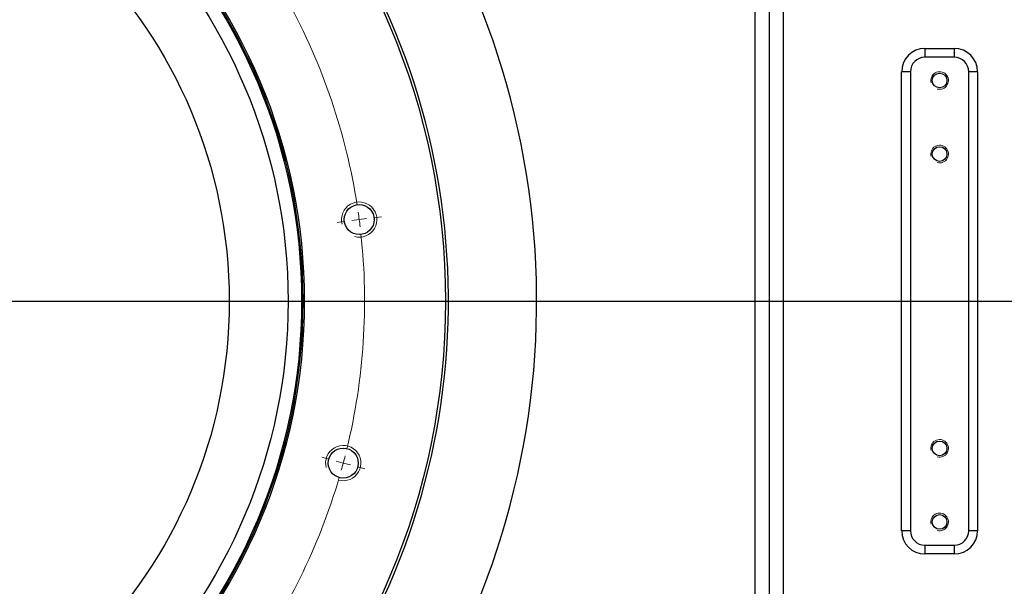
# Model space of a CAD drawing. Header units: millimetres. Extents: x -1 to 10933, y 0 to 7722.
# Tile 117 of 122: x 8247 to 9117, y 5517 to 6018. Entities that reach past the tile are written whole.
import ezdxf

# ---------------------------------------------------------------- set-up
doc = ezdxf.new("R2010")
doc.units = ezdxf.units.MM
doc.header["$LTSCALE"] = 13
doc.header["$PDSIZE"] = -1
doc.dimstyles.new('副本 efort-st-2', dxfattribs={"dimtxt": 100, "dimasz": 50, "dimexe": 1.25, "dimexo": 0.625, "dimtad": 1, "dimdec": 0, "dimlfac": 0.38492, "dimdsep": 46, "dimtxsty": 'Standard', "dimcen": 2.5, "dimclrd": 3, "dimclre": 3, "dimadec": 0, "dimazin": 0, "dimtfac": 1, "dimtmove": 0, "dimatfit": 3, "dimfxl": 1, "dimarcsym": 0})

# ---------------------------------------------------------------- blocks, each defined once
blk = doc.blocks.new('SW_CENTERMARKSYMBOL_10')
at = {"color": 0, "linetype": 'Continuous', "lineweight": 18}
for p, q in [((1026.25, 348.37), (1019.81, 347.52)), ((1026.25, 348.37), (1032.7, 349.21)), ((1039.14, 350.06), (1045.84, 350.94)), ((1013.36, 346.67), (1006.66, 345.79)), ((491.48, 276.25), (1037.48, 276.25)), ((999.6, 136.62), (993.07, 138.37)), ((1012.15, 133.25), (1005.87, 134.93)), ((1012.15, 133.25), (1018.43, 131.57)), ((1024.71, 129.89), (1031.24, 128.14))]:
    blk.add_line(p, q, dxfattribs=at)
for start, end in [(8.84814, 28.65186), (7.5, 8.17407), (6.82593, 7.5), (346.34814, 6.15186), (345, 345.67407), (344.32593, 345), (323.84814, 343.65186)]:
    blk.add_arc((478.48, 276.25), 552.5, start, end, dxfattribs=at)
blk = doc.blocks.new('*D164')
at = {"color": 3, "lineweight": -2}
for p, q in [((7998.94, 5769.92), (7998.94, 7330.74)), ((8048.94, 7329.49), (9157.94, 7329.49)), ((9207.94, 6448.23), (9207.94, 7330.74))]:
    blk.add_line(p, q, dxfattribs=at)
at = {"color": 3}
for points in [[(8048.94, 7337.83), (8048.94, 7321.16), (7998.94, 7329.49)], [(9157.94, 7321.16), (9157.94, 7337.83), (9207.94, 7329.49)]]:
    blk.add_solid(points, dxfattribs=at)
at = {"layer": 'Defpoints', "color": 0}
for p in [(9207.94, 7329.49), (9207.94, 6447.6), (7998.94, 5769.29)]:
    blk.add_point(p, dxfattribs=at)
at = {"color": 0, "insert": (8603.44, 7380.12), "char_height": 100, "attachment_point": 5}
blk.add_mtext('465', dxfattribs=at)
blk = doc.blocks.new('*D166')
at = {"color": 3, "lineweight": -2}
for p, q in [((7998.94, 5769.92), (7998.94, 6922)), ((8494.94, 6920.75), (8048.94, 6920.75)), ((8544.94, 6549.92), (8544.94, 6922))]:
    blk.add_line(p, q, dxfattribs=at)
at = {"color": 3}
for points in [[(8048.94, 6929.09), (8048.94, 6912.42), (7998.94, 6920.75)], [(8494.94, 6912.42), (8494.94, 6929.09), (8544.94, 6920.75)]]:
    blk.add_solid(points, dxfattribs=at)
at = {"layer": 'Defpoints', "color": 0}
for p in [(7998.94, 6920.75), (8544.94, 6549.29), (7998.94, 5769.29)]:
    blk.add_point(p, dxfattribs=at)
at = {"color": 0, "insert": (8293.09, 6971.38), "char_height": 100, "attachment_point": 5}
blk.add_mtext('210', dxfattribs=at)
blk = doc.blocks.new('*D180')
at = {"color": 3, "lineweight": -2}
for p, q in [((7998.94, 5768.67), (7998.94, 4332.82)), ((8633.34, 5186.27), (8633.34, 4332.82)), ((8048.94, 4334.07), (8583.34, 4334.07))]:
    blk.add_line(p, q, dxfattribs=at)
at = {"color": 3}
for points in [[(8048.94, 4342.41), (8048.94, 4325.74), (7998.94, 4334.07)], [(8583.34, 4325.74), (8583.34, 4342.41), (8633.34, 4334.07)]]:
    blk.add_solid(points, dxfattribs=at)
at = {"layer": 'Defpoints', "color": 0}
for p in [(7998.94, 5769.29), (8633.34, 5186.89), (8633.34, 4334.07)]:
    blk.add_point(p, dxfattribs=at)
at = {"color": 0, "insert": (8322.39, 4384.7), "char_height": 100, "attachment_point": 5}
blk.add_mtext('244', dxfattribs=at)
blk = doc.blocks.new('*D183')
at = {"color": 3, "lineweight": -2}
for p, q in [((8633.96, 6351.69), (9390.15, 6351.69)), ((9388.9, 6301.69), (9388.9, 5819.29)), ((7999.56, 5769.29), (9390.15, 5769.29))]:
    blk.add_line(p, q, dxfattribs=at)
at = {"color": 3}
for points in [[(9397.23, 6301.69), (9380.57, 6301.69), (9388.9, 6351.69)], [(9380.57, 5819.29), (9397.23, 5819.29), (9388.9, 5769.29)]]:
    blk.add_solid(points, dxfattribs=at)
at = {"layer": 'Defpoints', "color": 0}
for p in [(8633.34, 6351.69), (7998.94, 5769.29), (9388.9, 5769.29)]:
    blk.add_point(p, dxfattribs=at)
at = {"color": 0, "insert": (9338.28, 6041.78), "char_height": 100, "attachment_point": 5, "rotation": 90}
blk.add_mtext('224', dxfattribs=at)
blk = doc.blocks.new('*D184')
at = {"color": 3, "lineweight": -2}
for p, q in [((7999.56, 5769.29), (9392.65, 5769.29)), ((9391.4, 5719.29), (9391.4, 5236.89)), ((8633.96, 5186.89), (9392.65, 5186.89))]:
    blk.add_line(p, q, dxfattribs=at)
at = {"color": 3}
for points in [[(9399.73, 5719.29), (9383.07, 5719.29), (9391.4, 5769.29)], [(9383.07, 5236.89), (9399.73, 5236.89), (9391.4, 5186.89)]]:
    blk.add_solid(points, dxfattribs=at)
at = {"layer": 'Defpoints', "color": 0}
for p in [(7998.94, 5769.29), (8633.34, 5186.89), (9391.4, 5186.89)]:
    blk.add_point(p, dxfattribs=at)
at = {"color": 0, "insert": (9340.78, 5478.09), "char_height": 100, "attachment_point": 5, "rotation": 90}
blk.add_mtext('224', dxfattribs=at)

msp = doc.modelspace()

# ---------------------------------------------------------------- linework, layer by layer
at = {"color": 7, "linetype": 'Continuous', "lineweight": 25}
for p, q in [((8921.49, 6185.56), (8921.49, 5353.02)), ((8896.69, 5353.02), (8896.69, 6172.87)), ((8909.09, 6172.87), (8909.09, 5353.02)), ((9046.74, 5992.62), (9072.74, 5992.62)), ((9046.74, 5992.62), (9046.74, 5984.83)), ((9072.74, 5992.62), (9072.74, 5984.83)), ((9046.74, 5984.83), (9046.74, 5984.82)), ((9072.74, 5984.83), (9046.74, 5984.83)), ((9072.74, 5984.82), (9046.74, 5984.82)), ((9072.74, 5984.83), (9072.74, 5984.82)), ((9026.2, 5566.49), (9026.2, 5972.09)), ((9034, 5972.09), (9026.2, 5972.09)), ((9034, 5972.09), (9034, 5566.49)), ((9034, 5972.09), (9034.01, 5972.09)), ((9034.01, 5972.09), (9034.01, 5566.49)), ((9085.46, 5566.49), (9085.46, 5972.09)), ((9085.47, 5972.09), (9085.46, 5972.09)), ((9085.47, 5566.49), (9085.47, 5972.09)), ((9093.27, 5972.09), (9085.47, 5972.09)), ((9093.27, 5972.09), (9093.27, 5566.49)), ((9034, 5566.49), (9026.2, 5566.49)), ((9034, 5566.49), (9034.01, 5566.49)), ((9085.47, 5566.49), (9085.46, 5566.49)), ((9093.27, 5566.49), (9085.47, 5566.49)), ((9046.74, 5553.76), (9072.74, 5553.76)), ((9046.74, 5553.75), (9046.74, 5553.76)), ((9046.74, 5553.75), (9072.74, 5553.75)), ((9046.74, 5553.75), (9046.74, 5545.96)), ((9072.74, 5553.75), (9072.74, 5553.76)), ((9072.74, 5553.75), (9072.74, 5545.96)), ((9072.74, 5545.96), (9046.74, 5545.96))]:
    msp.add_line(p, q, dxfattribs=at)
for centre, radius in [((7998.94, 5769.29), 624), ((7998.94, 5769.29), 499.2), ((7998.94, 5769.29), 497.9), ((7998.94, 5769.29), 496.86), ((7998.94, 5769.29), 484.9), ((7998.94, 5769.29), 432.9), ((9059.74, 5964.29), 6.5), ((9059.74, 5899.29), 6.5), ((8546.71, 5841.41), 13.26), ((9059.74, 5639.29), 6.5), ((8532.61, 5626.29), 13.26), ((9059.74, 5574.29), 6.5)]:
    msp.add_circle(centre, radius, dxfattribs=at)
for centre, radius, start, end in [((7998.94, 5769.29), 704.64, 324.02798, 34.7156), ((7998.94, 5769.29), 626.68, 324.02798, 34.7156), ((9046.74, 5972.09), 20.53, 90, 180), ((9072.74, 5972.09), 20.53, 0, 90), ((9046.74, 5972.09), 12.74, 90, 180), ((9046.74, 5972.09), 12.73, 90, 180), ((9072.74, 5972.09), 12.74, 0, 90), ((9072.74, 5972.09), 12.73, 0, 90), ((9046.74, 5566.49), 20.53, 180, 270), ((9046.74, 5566.49), 12.74, 180, 270), ((9046.74, 5566.49), 12.73, 180, 270), ((9072.74, 5566.49), 12.73, 270, 0), ((9072.74, 5566.49), 12.74, 270, 0), ((9072.74, 5566.49), 20.53, 270, 0)]:
    msp.add_arc(centre, radius, start, end, dxfattribs=at)
at = {"color": 7, "linetype": 'Continuous', "lineweight": 18}
for centre, radius in [((9059.74, 5964.29), 7.8), ((9059.74, 5899.29), 7.8), ((8546.71, 5841.41), 15.6), ((8532.61, 5626.29), 15.6), ((9059.74, 5639.29), 7.8), ((9059.74, 5574.29), 7.8)]:
    msp.add_arc(centre, radius, 255, 195, dxfattribs=at)

# ---------------------------------------------------------------- block references
at = {"color": 7, "linetype": 'Continuous', "lineweight": 18, "true_color": 0xffffff}
msp.add_blockref('SW_CENTERMARKSYMBOL_10', (7520.46, 5493.04), dxfattribs=at)

# ---------------------------------------------------------------- dimensions: what is measured, and where the dimension line sits
at = {"color": 0}
dim = msp.add_linear_dim(base=(9207.94, 7329.49), p1=(7998.94, 5769.29), p2=(9207.94, 6447.6), dimstyle='副本 efort-st-2', dxfattribs=at)
dim.commit()
dim.dimension.update_dxf_attribs({"geometry": '*D164', "text_midpoint": (8603.44, 7380.12)})
for base, p1, p2, picture, middle in [((7998.94, 6920.75), (8544.94, 6549.29), (7998.94, 5769.29), '*D166', (8293.09, 6920.75)), ((8633.34, 4334.07), (7998.94, 5769.29), (8633.34, 5186.89), '*D180', (8322.39, 4334.07))]:
    dim = msp.add_linear_dim(base=base, p1=p1, p2=p2, dimstyle='副本 efort-st-2', dxfattribs=at)
    dim.commit()
    dim.dimension.update_dxf_attribs({"geometry": picture, "text_midpoint": middle, "dimtype": 160})
dim = msp.add_linear_dim(base=(9388.9, 5769.29), p1=(8633.34, 6351.69), p2=(7998.94, 5769.29), angle=90, dimstyle='副本 efort-st-2', dxfattribs=at)
dim.commit()
dim.dimension.update_dxf_attribs({"geometry": '*D183', "text_midpoint": (9388.9, 6041.78), "dimtype": 160})
dim = msp.add_linear_dim(base=(9391.4, 5186.89), p1=(7998.94, 5769.29), p2=(8633.34, 5186.89), angle=90, dimstyle='副本 efort-st-2', dxfattribs=at)
dim.commit()
dim.dimension.update_dxf_attribs({"geometry": '*D184', "text_midpoint": (9340.78, 5478.09)})

doc.saveas('drawing.dxf')
